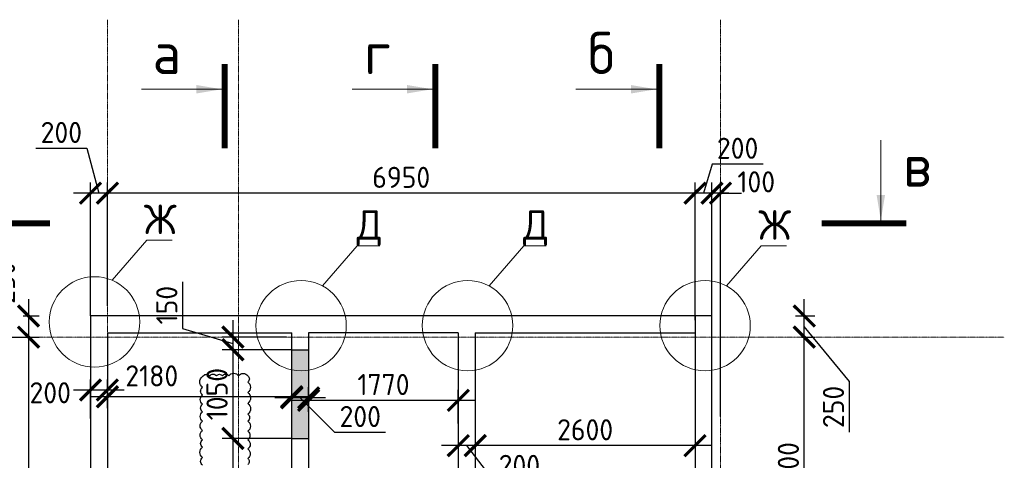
# Model space of a CAD drawing. Header units: millimetres. Extents: x 247266 to 730847, y -636031 to 10052.
# Tile 65 of 256: x 457214 to 468858, y -373867 to -368650. Entities that reach past the tile are written whole.
import ezdxf

# ---------------------------------------------------------------- set-up
doc = ezdxf.new("R2010")
doc.units = ezdxf.units.MM
doc.linetypes.add('______5', pattern=[1100, 800, -100, 100, -100])
doc.linetypes.add('осевая', pattern=[50.800000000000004, 31.75, -6.35, 6.35, -6.35])
doc.layers.add('Исправления', color=1, linetype='Continuous')
doc.layers.add('РАЗМЕРЫ', color=7, linetype='Continuous')
for name, color, linetype, lineweight in [('Надписи', 7, 'Continuous', 18), ('Оси', 7, '______5', 18), ('СТЕНЫ', 7, 'Continuous', 30), ('Узлы', 7, 'Continuous', 0)]:
    doc.layers.add(name, color=color, linetype=linetype, lineweight=lineweight)
doc.styles.add('GOST-2.304_Type-B', font='GOST_Common.ttf')
doc.dimstyles.new('СПДС', dxfattribs={"dimscale": 100, "dimtxt": 2.5, "dimasz": 2.5, "dimexe": 1.25, "dimexo": 0, "dimtad": 1, "dimdec": 0, "dimtxsty": 'GOST-2.304_Type-B', "dimblk": 'ARCHTICK', "dimcen": 2.5, "dimdle": 2, "dimadec": 0, "dimazin": 2, "dimtfac": 0.75, "dimtdec": 0, "dimtmove": 1, "dimatfit": 3, "dimfxl": 1, "dimtolj": 1, "dimarcsym": 1})

# ---------------------------------------------------------------- blocks, each defined once
blk = doc.blocks.new('_ArchTick')
at = {"color": 0, "linetype": 'ByBlock', "const_width": 0.15}
blk.add_lwpolyline([(-0.5, -0.5), (0.5, 0.5)], dxfattribs=at)
blk = doc.blocks.new('*D1547')
at = {"layer": 'DEFPOINTS', "color": 0, "ltscale": 100}
for p in [(465200.9350553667, -370703.89522826), (465400.9256313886, -372157.9314919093), (465200.9350553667, -372207.9311521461)]:
    blk.add_point(p, dxfattribs=at)
at = {"layer": 'РАЗМЕРЫ', "color": 0, "lineweight": -2}
for p, q in [((465404.0929579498, -370360.0201031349), (465300.9303433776, -370703.89522826)), ((466004.5684334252, -370360.0201031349), (465404.0929579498, -370360.0201031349)), ((465200.9350553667, -372207.9311521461), (465200.9350553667, -370578.89522826)), ((465400.9256313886, -372157.9314919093), (465400.9256313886, -370578.89522826)), ((465600.9256313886, -370703.89522826), (465000.9350553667, -370703.89522826))]:
    blk.add_line(p, q, dxfattribs=at)
at = {"layer": 'РАЗМЕРЫ', "color": 0, "lineweight": -2, "ltscale": 100, "xscale": 250, "yscale": 250, "zscale": 250, "rotation": 180}
blk.add_blockref('_ArchTick', (465200.9350553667, -370703.89522826), dxfattribs=at)
at = {"layer": 'РАЗМЕРЫ', "color": 0, "lineweight": -2, "ltscale": 100, "xscale": 250, "yscale": 250, "zscale": 250}
blk.add_blockref('_ArchTick', (465400.9256313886, -370703.89522826), dxfattribs=at)
at = {"layer": 'РАЗМЕРЫ', "color": 0, "lineweight": 0, "ltscale": 100, "insert": (465704.3306956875, -370172.3949780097), "char_height": 250, "attachment_point": 5, "style": 'GOST-2.304_Type-B'}
blk.add_mtext('\\A1;200', dxfattribs=at)
blk = doc.blocks.new('*D1548')
at = {"layer": 'DEFPOINTS', "color": 0, "ltscale": 100}
for p in [(465500.7875057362, -370703.89522826), (465400.9352731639, -373343.6098627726), (465500.7875057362, -373346.6098627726)]:
    blk.add_point(p, dxfattribs=at)
at = {"layer": 'РАЗМЕРЫ', "color": 0, "lineweight": -2}
for p, q in [((465400.9352731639, -373343.6098627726), (465400.9352731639, -370578.89522826)), ((465500.7875057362, -373346.6098627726), (465500.7875057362, -370578.89522826)), ((465400.9352731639, -370703.89522826), (465150.9352731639, -370703.89522826)), ((465500.7875057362, -370703.89522826), (465750.7875057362, -370703.89522826))]:
    blk.add_line(p, q, dxfattribs=at)
at = {"layer": 'РАЗМЕРЫ', "color": 0, "lineweight": -2, "ltscale": 100, "xscale": 250, "yscale": 250, "zscale": 250}
blk.add_blockref('_ArchTick', (465400.9352731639, -370703.89522826), dxfattribs=at)
at = {"layer": 'РАЗМЕРЫ', "color": 0, "lineweight": -2, "ltscale": 100, "xscale": 250, "yscale": 250, "zscale": 250, "rotation": 180}
blk.add_blockref('_ArchTick', (465500.7875057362, -370703.89522826), dxfattribs=at)
at = {"layer": 'РАЗМЕРЫ', "color": 0, "lineweight": 0, "ltscale": 100, "insert": (465924.4793255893, -370569.8523852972), "char_height": 250, "attachment_point": 5, "style": 'GOST-2.304_Type-B'}
blk.add_mtext('\\A1;100', dxfattribs=at)
blk = doc.blocks.new('*D1549')
at = {"layer": 'DEFPOINTS', "color": 0, "ltscale": 100}
for p in [(457254.5055856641, -372157.931152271), (457115.8561007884, -372407.931151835), (457318.0055856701, -372407.931151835)]:
    blk.add_point(p, dxfattribs=at)
at = {"layer": 'РАЗМЕРЫ', "color": 0, "lineweight": -2}
for p, q in [((457318.0055856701, -371957.931152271), (457318.0055856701, -372607.931151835)), ((457254.5055856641, -372157.931152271), (457443.0055856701, -372157.931152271)), ((457115.8561007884, -372407.931151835), (457443.0055856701, -372407.931151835))]:
    blk.add_line(p, q, dxfattribs=at)
at = {"layer": 'РАЗМЕРЫ', "color": 0, "lineweight": -2, "ltscale": 100, "xscale": 250, "yscale": 250, "zscale": 250}
for p, rotation in [((457318.0055856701, -372157.931152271), 90), ((457318.0055856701, -372407.931151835), 270)]:
    blk.add_blockref('_ArchTick', p, dxfattribs=dict(at, rotation=rotation))
at = {"layer": 'РАЗМЕРЫ', "color": 0, "lineweight": 0, "ltscale": 100, "insert": (457033.0887584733, -371764.0053506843), "char_height": 250, "attachment_point": 5, "rotation": 90, "style": 'GOST-2.304_Type-B'}
blk.add_mtext('\\A1;250', dxfattribs=at)
blk = doc.blocks.new('*D1550')
at = {"layer": 'DEFPOINTS', "color": 0, "ltscale": 100}
for p in [(457197.375443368, -372407.931151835), (457318.0055856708, -379108.4598971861), (458050.7851330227, -379108.4598971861)]:
    blk.add_point(p, dxfattribs=at)
at = {"layer": 'РАЗМЕРЫ', "color": 0, "lineweight": -2}
for p, q in [((457318.0055856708, -372207.931151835), (457318.0055856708, -379308.4598971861)), ((457197.375443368, -372407.931151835), (457443.0055856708, -372407.931151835)), ((458050.7851330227, -379108.4598971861), (457193.0055856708, -379108.4598971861))]:
    blk.add_line(p, q, dxfattribs=at)
at = {"layer": 'РАЗМЕРЫ', "color": 0, "lineweight": -2, "ltscale": 100, "xscale": 250, "yscale": 250, "zscale": 250}
for p, rotation in [((457318.0055856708, -372407.931151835), 90), ((457318.0055856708, -379108.4598971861), 270)]:
    blk.add_blockref('_ArchTick', p, dxfattribs=dict(at, rotation=rotation))
at = {"layer": 'РАЗМЕРЫ', "color": 0, "lineweight": 0, "ltscale": 100, "insert": (457130.1302102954, -375758.1955245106), "char_height": 250, "attachment_point": 5, "rotation": 90, "style": 'GOST-2.304_Type-B'}
blk.add_mtext('\\A1;6701', dxfattribs=at)
blk = doc.blocks.new('*D1555')
at = {"layer": 'DEFPOINTS', "color": 0, "ltscale": 100}
for p in [(466465.5055856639, -372407.931151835), (466492.0055856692, -372407.931151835), (466115.5055856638, -375507.931151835)]:
    blk.add_point(p, dxfattribs=at)
at = {"layer": 'РАЗМЕРЫ', "color": 0, "lineweight": -2}
for p, q in [((466492.0055856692, -375707.931151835), (466492.0055856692, -372207.931151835)), ((466465.5055856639, -372407.931151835), (466617.0055856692, -372407.931151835)), ((466115.5055856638, -375507.931151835), (466617.0055856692, -375507.931151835))]:
    blk.add_line(p, q, dxfattribs=at)
at = {"layer": 'РАЗМЕРЫ', "color": 0, "lineweight": -2, "ltscale": 100, "xscale": 250, "yscale": 250, "zscale": 250}
for p, rotation in [((466492.0055856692, -372407.931151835), 90), ((466492.0055856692, -375507.931151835), 270)]:
    blk.add_blockref('_ArchTick', p, dxfattribs=dict(at, rotation=rotation))
at = {"layer": 'РАЗМЕРЫ', "color": 0, "lineweight": 0, "ltscale": 100, "insert": (466304.3804605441, -373957.931151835), "char_height": 250, "attachment_point": 5, "rotation": 90, "style": 'GOST-2.304_Type-B'}
blk.add_mtext('\\A1;3100', dxfattribs=at)
blk = doc.blocks.new('*D1556')
at = {"layer": 'DEFPOINTS', "color": 0, "ltscale": 100}
for p in [(466390.0055856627, -372157.9311521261), (466492.005585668, -372157.9311521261), (466465.5055856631, -372407.9318040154)]:
    blk.add_point(p, dxfattribs=at)
at = {"layer": 'РАЗМЕРЫ', "color": 0, "lineweight": -2}
for p, q in [((466492.005585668, -372607.9318040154), (466492.005585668, -371957.9311521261)), ((466390.0055856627, -372157.9311521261), (466617.005585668, -372157.9311521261)), ((467025.5055856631, -372934.1098627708), (466492.005585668, -372282.9314780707)), ((466465.5055856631, -372407.9318040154), (466617.005585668, -372407.9318040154)), ((467025.5055856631, -373534.5853382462), (467025.5055856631, -372934.1098627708))]:
    blk.add_line(p, q, dxfattribs=at)
at = {"layer": 'РАЗМЕРЫ', "color": 0, "lineweight": -2, "ltscale": 100, "xscale": 250, "yscale": 250, "zscale": 250}
for p, rotation in [((466492.005585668, -372157.9311521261), 90), ((466492.005585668, -372407.9318040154), 270)]:
    blk.add_blockref('_ArchTick', p, dxfattribs=dict(at, rotation=rotation))
at = {"layer": 'РАЗМЕРЫ', "color": 0, "lineweight": 0, "ltscale": 100, "insert": (466837.880460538, -373234.3476005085), "char_height": 250, "attachment_point": 5, "rotation": 90, "style": 'GOST-2.304_Type-B'}
blk.add_mtext('\\A1;250', dxfattribs=at)
blk = doc.blocks.new('*D1542')
at = {"layer": 'DEFPOINTS', "color": 0, "ltscale": 100}
for p in [(465200.9350553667, -370703.89522826), (465400.9256313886, -372157.9314919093), (465200.9350553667, -372207.9311521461)]:
    blk.add_point(p, dxfattribs=at)
at = {"layer": 'РАЗМЕРЫ', "color": 0, "lineweight": -2}
for p, q in [((465404.0929579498, -370360.0201031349), (465300.9303433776, -370703.89522826)), ((466004.5684334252, -370360.0201031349), (465404.0929579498, -370360.0201031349)), ((465200.9350553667, -372207.9311521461), (465200.9350553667, -370578.89522826)), ((465400.9256313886, -372157.9314919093), (465400.9256313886, -370578.89522826)), ((465600.9256313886, -370703.89522826), (465000.9350553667, -370703.89522826))]:
    blk.add_line(p, q, dxfattribs=at)
at = {"layer": 'РАЗМЕРЫ', "color": 0, "lineweight": -2, "ltscale": 100, "xscale": 250, "yscale": 250, "zscale": 250, "rotation": 180}
blk.add_blockref('_ArchTick', (465200.9350553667, -370703.89522826), dxfattribs=at)
at = {"layer": 'РАЗМЕРЫ', "color": 0, "lineweight": -2, "ltscale": 100, "xscale": 250, "yscale": 250, "zscale": 250}
blk.add_blockref('_ArchTick', (465400.9256313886, -370703.89522826), dxfattribs=at)
at = {"layer": 'РАЗМЕРЫ', "color": 0, "lineweight": 0, "ltscale": 100, "insert": (465704.3306956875, -370172.3949780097), "char_height": 250, "attachment_point": 5, "style": 'GOST-2.304_Type-B'}
blk.add_mtext('\\A1;200', dxfattribs=at)
blk = doc.blocks.new('*D1543')
at = {"layer": 'DEFPOINTS', "color": 0, "ltscale": 100}
for p in [(465500.7875057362, -370703.89522826), (465400.9352731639, -373343.6098627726), (465500.7875057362, -373346.6098627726)]:
    blk.add_point(p, dxfattribs=at)
at = {"layer": 'РАЗМЕРЫ', "color": 0, "lineweight": -2}
for p, q in [((465400.9352731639, -373343.6098627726), (465400.9352731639, -370578.89522826)), ((465500.7875057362, -373346.6098627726), (465500.7875057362, -370578.89522826)), ((465400.9352731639, -370703.89522826), (465150.9352731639, -370703.89522826)), ((465500.7875057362, -370703.89522826), (465750.7875057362, -370703.89522826))]:
    blk.add_line(p, q, dxfattribs=at)
at = {"layer": 'РАЗМЕРЫ', "color": 0, "lineweight": -2, "ltscale": 100, "xscale": 250, "yscale": 250, "zscale": 250}
blk.add_blockref('_ArchTick', (465400.9352731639, -370703.89522826), dxfattribs=at)
at = {"layer": 'РАЗМЕРЫ', "color": 0, "lineweight": -2, "ltscale": 100, "xscale": 250, "yscale": 250, "zscale": 250, "rotation": 180}
blk.add_blockref('_ArchTick', (465500.7875057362, -370703.89522826), dxfattribs=at)
at = {"layer": 'РАЗМЕРЫ', "color": 0, "lineweight": 0, "ltscale": 100, "insert": (465924.4793255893, -370569.8523852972), "char_height": 250, "attachment_point": 5, "style": 'GOST-2.304_Type-B'}
blk.add_mtext('\\A1;100', dxfattribs=at)
blk = doc.blocks.new('*D1544')
at = {"layer": 'DEFPOINTS', "color": 0, "ltscale": 100}
for p in [(458050.9256313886, -370703.89522826), (458250.7875057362, -372036.1098627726), (458050.9256313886, -372157.9314919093)]:
    blk.add_point(p, dxfattribs=at)
at = {"layer": 'РАЗМЕРЫ', "color": 0, "lineweight": -2}
for p, q in [((457406.2209532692, -370172.64522826), (458006.6964287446, -370172.64522826)), ((458006.6964287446, -370172.64522826), (458150.8565685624, -370703.89522826)), ((458050.9256313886, -372157.9314919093), (458050.9256313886, -370578.89522826)), ((458250.7875057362, -372036.1098627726), (458250.7875057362, -370578.89522826)), ((458450.7875057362, -370703.89522826), (457850.9256313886, -370703.89522826))]:
    blk.add_line(p, q, dxfattribs=at)
at = {"layer": 'РАЗМЕРЫ', "color": 0, "lineweight": -2, "ltscale": 100, "xscale": 250, "yscale": 250, "zscale": 250, "rotation": 180}
blk.add_blockref('_ArchTick', (458050.9256313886, -370703.89522826), dxfattribs=at)
at = {"layer": 'РАЗМЕРЫ', "color": 0, "lineweight": -2, "ltscale": 100, "xscale": 250, "yscale": 250, "zscale": 250}
blk.add_blockref('_ArchTick', (458250.7875057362, -370703.89522826), dxfattribs=at)
at = {"layer": 'РАЗМЕРЫ', "color": 0, "lineweight": 0, "ltscale": 100, "insert": (457706.4586910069, -369985.0201031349), "char_height": 250, "attachment_point": 5, "style": 'GOST-2.304_Type-B'}
blk.add_mtext('\\A1;200', dxfattribs=at)
blk = doc.blocks.new('*D1545')
at = {"layer": 'DEFPOINTS', "color": 0, "ltscale": 100}
for p in [(462600.9352731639, -373197.5140773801), (465200.9352731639, -373284.1098627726), (462600.9352731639, -373692.8417547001)]:
    blk.add_point(p, dxfattribs=at)
at = {"layer": 'РАЗМЕРЫ', "color": 0, "lineweight": -2}
for p, q in [((462600.9352731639, -373197.5140773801), (462600.9352731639, -373817.8417547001)), ((465200.9352731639, -373284.1098627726), (465200.9352731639, -373817.8417547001)), ((465400.9352731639, -373692.8417547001), (462400.9352731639, -373692.8417547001))]:
    blk.add_line(p, q, dxfattribs=at)
at = {"layer": 'РАЗМЕРЫ', "color": 0, "lineweight": -2, "ltscale": 100, "xscale": 250, "yscale": 250, "zscale": 250, "rotation": 180}
blk.add_blockref('_ArchTick', (462600.9352731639, -373692.8417547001), dxfattribs=at)
at = {"layer": 'РАЗМЕРЫ', "color": 0, "lineweight": -2, "ltscale": 100, "xscale": 250, "yscale": 250, "zscale": 250}
blk.add_blockref('_ArchTick', (465200.9352731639, -373692.8417547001), dxfattribs=at)
at = {"layer": 'РАЗМЕРЫ', "color": 0, "lineweight": 0, "ltscale": 100, "insert": (463900.9352731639, -373505.2166295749), "char_height": 250, "attachment_point": 5, "style": 'GOST-2.304_Type-B'}
blk.add_mtext('\\A1;2600', dxfattribs=at)
blk = doc.blocks.new('*D1560')
at = {"layer": 'DEFPOINTS', "color": 0, "ltscale": 100}
for p in [(462600.9352731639, -373197.5140773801), (462400.7851330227, -373429.7468872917), (462400.7851330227, -373692.8417547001)]:
    blk.add_point(p, dxfattribs=at)
at = {"layer": 'РАЗМЕРЫ', "color": 0, "lineweight": -2}
for p, q in [((462600.9352731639, -373197.5140773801), (462600.9352731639, -373817.8417547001)), ((462400.7851330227, -373429.7468872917), (462400.7851330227, -373817.8417547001)), ((462800.9352731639, -373692.8417547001), (462200.7851330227, -373692.8417547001)), ((462823.3406469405, -374114.2874248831), (462500.8602030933, -373692.8417547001)), ((463423.8161224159, -374114.2874248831), (462823.3406469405, -374114.2874248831))]:
    blk.add_line(p, q, dxfattribs=at)
at = {"layer": 'РАЗМЕРЫ', "color": 0, "lineweight": -2, "ltscale": 100, "xscale": 250, "yscale": 250, "zscale": 250, "rotation": 180}
blk.add_blockref('_ArchTick', (462400.7851330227, -373692.8417547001), dxfattribs=at)
at = {"layer": 'РАЗМЕРЫ', "color": 0, "lineweight": -2, "ltscale": 100, "xscale": 250, "yscale": 250, "zscale": 250}
blk.add_blockref('_ArchTick', (462600.9352731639, -373692.8417547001), dxfattribs=at)
at = {"layer": 'РАЗМЕРЫ', "color": 0, "lineweight": 0, "ltscale": 100, "insert": (463123.5783846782, -373926.662299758), "char_height": 250, "attachment_point": 5, "style": 'GOST-2.304_Type-B'}
blk.add_mtext('\\A1;200', dxfattribs=at)
blk = doc.blocks.new('*D1561')
at = {"layer": 'DEFPOINTS', "color": 0, "ltscale": 100}
for p in [(460630.7851330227, -373157.3503306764), (460630.7851330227, -373292.1378961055), (462400.7851330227, -373429.7468872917)]:
    blk.add_point(p, dxfattribs=at)
at = {"layer": 'РАЗМЕРЫ', "color": 0, "lineweight": -2}
for p, q in [((460630.7851330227, -373292.1378961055), (460630.7851330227, -373032.3503306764)), ((462400.7851330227, -373429.7468872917), (462400.7851330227, -373032.3503306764)), ((462600.7851330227, -373157.3503306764), (460430.7851330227, -373157.3503306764))]:
    blk.add_line(p, q, dxfattribs=at)
at = {"layer": 'РАЗМЕРЫ', "color": 0, "lineweight": -2, "ltscale": 100, "xscale": 250, "yscale": 250, "zscale": 250, "rotation": 180}
blk.add_blockref('_ArchTick', (460630.7851330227, -373157.3503306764), dxfattribs=at)
at = {"layer": 'РАЗМЕРЫ', "color": 0, "lineweight": -2, "ltscale": 100, "xscale": 250, "yscale": 250, "zscale": 250}
blk.add_blockref('_ArchTick', (462400.7851330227, -373157.3503306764), dxfattribs=at)
at = {"layer": 'РАЗМЕРЫ', "color": 0, "lineweight": 0, "ltscale": 100, "insert": (461515.7851330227, -372969.474955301), "char_height": 250, "attachment_point": 5, "style": 'GOST-2.304_Type-B'}
blk.add_mtext('\\A1;1770', dxfattribs=at)
blk = doc.blocks.new('*D1546')
at = {"layer": 'DEFPOINTS', "color": 0, "ltscale": 100}
for p in [(460430.7851330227, -373126.7168254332), (460430.7851330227, -373260.5306164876), (460630.7851330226, -373292.1378961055)]:
    blk.add_point(p, dxfattribs=at)
at = {"layer": 'РАЗМЕРЫ', "color": 0, "lineweight": -2}
for p, q in [((460430.7851330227, -373260.5306164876), (460430.7851330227, -373001.7168254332)), ((460630.7851330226, -373292.1378961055), (460630.7851330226, -373001.7168254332)), ((460830.7851330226, -373126.7168254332), (460230.7851330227, -373126.7168254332)), ((460941.1716854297, -373536.276334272), (460530.7851330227, -373126.7168254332)), ((461541.6471609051, -373536.276334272), (460941.1716854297, -373536.276334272))]:
    blk.add_line(p, q, dxfattribs=at)
at = {"layer": 'РАЗМЕРЫ', "color": 0, "lineweight": -2, "ltscale": 100, "xscale": 250, "yscale": 250, "zscale": 250, "rotation": 180}
blk.add_blockref('_ArchTick', (460430.7851330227, -373126.7168254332), dxfattribs=at)
at = {"layer": 'РАЗМЕРЫ', "color": 0, "lineweight": -2, "ltscale": 100, "xscale": 250, "yscale": 250, "zscale": 250}
blk.add_blockref('_ArchTick', (460630.7851330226, -373126.7168254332), dxfattribs=at)
at = {"layer": 'РАЗМЕРЫ', "color": 0, "lineweight": 0, "ltscale": 100, "insert": (461241.4094231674, -373348.6512091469), "char_height": 250, "attachment_point": 5, "style": 'GOST-2.304_Type-B'}
blk.add_mtext('\\A1;200', dxfattribs=at)
blk = doc.blocks.new('*D1562')
at = {"layer": 'DEFPOINTS', "color": 0, "ltscale": 100}
for p in [(458250.7990634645, -373114.9544640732), (458250.7990634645, -373248.7682551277), (460430.7851330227, -373260.5306164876)]:
    blk.add_point(p, dxfattribs=at)
at = {"layer": 'РАЗМЕРЫ', "color": 0, "lineweight": -2}
for p, q in [((458250.7990634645, -373248.7682551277), (458250.7990634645, -372989.9544640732)), ((460430.7851330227, -373260.5306164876), (460430.7851330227, -372989.9544640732)), ((460630.7851330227, -373114.9544640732), (458050.7990634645, -373114.9544640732))]:
    blk.add_line(p, q, dxfattribs=at)
at = {"layer": 'РАЗМЕРЫ', "color": 0, "lineweight": -2, "ltscale": 100, "xscale": 250, "yscale": 250, "zscale": 250, "rotation": 180}
blk.add_blockref('_ArchTick', (458250.7990634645, -373114.9544640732), dxfattribs=at)
at = {"layer": 'РАЗМЕРЫ', "color": 0, "lineweight": -2, "ltscale": 100, "xscale": 250, "yscale": 250, "zscale": 250}
blk.add_blockref('_ArchTick', (460430.7851330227, -373114.9544640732), dxfattribs=at)
at = {"layer": 'РАЗМЕРЫ', "color": 0, "lineweight": 0, "ltscale": 100, "insert": (458775.6551285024, -372867.261057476), "char_height": 250, "attachment_point": 5, "style": 'GOST-2.304_Type-B'}
blk.add_mtext('\\A1;2180', dxfattribs=at)
blk = doc.blocks.new('*D1563')
at = {"layer": 'DEFPOINTS', "color": 0, "ltscale": 100}
for p in [(458050.9352731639, -373034.3337184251), (458250.7990634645, -373248.7682551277), (458050.9352731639, -373371.7841555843)]:
    blk.add_point(p, dxfattribs=at)
at = {"layer": 'РАЗМЕРЫ', "color": 0, "lineweight": -2}
for p, q in [((458050.9352731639, -373371.7841555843), (458050.9352731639, -372909.3337184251)), ((458250.7990634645, -373248.7682551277), (458250.7990634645, -372909.3337184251)), ((458450.7990634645, -373034.3337184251), (457850.9352731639, -373034.3337184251))]:
    blk.add_line(p, q, dxfattribs=at)
at = {"layer": 'РАЗМЕРЫ', "color": 0, "lineweight": -2, "ltscale": 100, "xscale": 250, "yscale": 250, "zscale": 250, "rotation": 180}
blk.add_blockref('_ArchTick', (458050.9352731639, -373034.3337184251), dxfattribs=at)
at = {"layer": 'РАЗМЕРЫ', "color": 0, "lineweight": -2, "ltscale": 100, "xscale": 250, "yscale": 250, "zscale": 250}
blk.add_blockref('_ArchTick', (458250.7990634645, -373034.3337184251), dxfattribs=at)
at = {"layer": 'РАЗМЕРЫ', "color": 0, "lineweight": 0, "ltscale": 100, "insert": (457574.7482583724, -373067.1079689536), "char_height": 250, "attachment_point": 5, "style": 'GOST-2.304_Type-B'}
blk.add_mtext('\\A1;200', dxfattribs=at)
blk = doc.blocks.new('*D1559')
at = {"layer": 'DEFPOINTS', "color": 0, "ltscale": 100}
for p in [(458250.7875057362, -370703.89522826), (458250.7875057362, -371063.6538262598), (465200.9350553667, -371393.413190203)]:
    blk.add_point(p, dxfattribs=at)
at = {"layer": 'РАЗМЕРЫ', "color": 0, "lineweight": -2}
for p, q in [((458250.7875057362, -371063.6538262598), (458250.7875057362, -370578.89522826)), ((465200.9350553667, -371393.413190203), (465200.9350553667, -370578.89522826)), ((465400.9350553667, -370703.89522826), (458050.7875057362, -370703.89522826))]:
    blk.add_line(p, q, dxfattribs=at)
at = {"layer": 'РАЗМЕРЫ', "color": 0, "lineweight": -2, "ltscale": 100, "xscale": 250, "yscale": 250, "zscale": 250, "rotation": 180}
blk.add_blockref('_ArchTick', (458250.7875057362, -370703.89522826), dxfattribs=at)
at = {"layer": 'РАЗМЕРЫ', "color": 0, "lineweight": -2, "ltscale": 100, "xscale": 250, "yscale": 250, "zscale": 250}
blk.add_blockref('_ArchTick', (465200.9350553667, -370703.89522826), dxfattribs=at)
at = {"layer": 'РАЗМЕРЫ', "color": 0, "lineweight": 0, "ltscale": 100, "insert": (461725.8612805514, -370516.2701031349), "char_height": 250, "attachment_point": 5, "style": 'GOST-2.304_Type-B'}
blk.add_mtext('\\A1;6950', dxfattribs=at)
blk = doc.blocks.new('*D1818')
at = {"layer": 'DEFPOINTS', "color": 0, "ltscale": 100}
for p in [(460368.1295550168, -372407.931151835), (459735.1038147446, -372557.931151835), (460430.351016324, -372557.931151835)]:
    blk.add_point(p, dxfattribs=at)
at = {"layer": 'РАЗМЕРЫ', "color": 0, "lineweight": -2}
for p, q in [((459140.9784393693, -371754.2679807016), (459140.9784393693, -372304.693406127)), ((459735.1038147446, -372207.931151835), (459735.1038147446, -372757.931151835)), ((459140.9784393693, -372304.693406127), (459735.1038147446, -372482.931151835)), ((460368.1295550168, -372407.931151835), (459610.1038147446, -372407.931151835)), ((460430.351016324, -372557.931151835), (459610.1038147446, -372557.931151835))]:
    blk.add_line(p, q, dxfattribs=at)
at = {"layer": 'РАЗМЕРЫ', "color": 0, "lineweight": -2, "ltscale": 100, "xscale": 250, "yscale": 250, "zscale": 250}
for p, rotation in [((459735.1038147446, -372407.931151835), 90), ((459735.1038147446, -372557.931151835), 270)]:
    blk.add_blockref('_ArchTick', p, dxfattribs=dict(at, rotation=rotation))
at = {"layer": 'РАЗМЕРЫ', "color": 0, "lineweight": 0, "ltscale": 100, "insert": (458953.3533142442, -372029.4806934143), "char_height": 250, "attachment_point": 5, "rotation": 90, "style": 'GOST-2.304_Type-B'}
blk.add_mtext('\\A1;150', dxfattribs=at)
blk = doc.blocks.new('*D1819')
at = {"layer": 'DEFPOINTS', "color": 0, "ltscale": 100}
for p in [(460020.227415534, -372557.931151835), (459735.1038147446, -373607.875568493), (460430.351016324, -373607.875568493)]:
    blk.add_point(p, dxfattribs=at)
at = {"layer": 'РАЗМЕРЫ', "color": 0, "lineweight": -2}
for p, q in [((459735.1038147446, -372357.931151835), (459735.1038147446, -373807.875568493)), ((460020.227415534, -372557.931151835), (459610.1038147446, -372557.931151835)), ((460430.351016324, -373607.875568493), (459610.1038147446, -373607.875568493))]:
    blk.add_line(p, q, dxfattribs=at)
at = {"layer": 'РАЗМЕРЫ', "color": 0, "lineweight": -2, "ltscale": 100, "xscale": 250, "yscale": 250, "zscale": 250}
for p, rotation in [((459735.1038147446, -372557.931151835), 90), ((459735.1038147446, -373607.875568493), 270)]:
    blk.add_blockref('_ArchTick', p, dxfattribs=dict(at, rotation=rotation))
at = {"layer": 'РАЗМЕРЫ', "color": 0, "lineweight": 0, "ltscale": 100, "insert": (459547.4786896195, -373082.903360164), "char_height": 250, "attachment_point": 5, "rotation": 90, "style": 'GOST-2.304_Type-B'}
blk.add_mtext('\\A1;1050', dxfattribs=at)
blk = doc.blocks.new('*D1820')
at = {"layer": 'DEFPOINTS', "color": 0, "ltscale": 100}
for p in [(460430.351016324, -373607.875568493), (459735.1038147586, -375438.5348280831), (460032.4336789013, -375438.5348280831)]:
    blk.add_point(p, dxfattribs=at)
at = {"layer": 'РАЗМЕРЫ', "color": 0, "lineweight": -2}
for p, q in [((459735.1038147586, -373407.875568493), (459735.1038147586, -375638.5348280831)), ((460430.351016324, -373607.875568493), (459610.1038147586, -373607.875568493)), ((460032.4336789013, -375438.5348280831), (459610.1038147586, -375438.5348280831))]:
    blk.add_line(p, q, dxfattribs=at)
at = {"layer": 'РАЗМЕРЫ', "color": 0, "lineweight": -2, "ltscale": 100, "xscale": 250, "yscale": 250, "zscale": 250}
for p, rotation in [((459735.1038147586, -373607.875568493), 90), ((459735.1038147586, -375438.5348280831), 270)]:
    blk.add_blockref('_ArchTick', p, dxfattribs=dict(at, rotation=rotation))
at = {"layer": 'РАЗМЕРЫ', "color": 0, "lineweight": 0, "ltscale": 100, "insert": (459547.4786896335, -374523.2051982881), "char_height": 250, "attachment_point": 5, "rotation": 90, "style": 'GOST-2.304_Type-B'}
blk.add_mtext('\\A1;1830', dxfattribs=at)

msp = doc.modelspace()

# ---------------------------------------------------------------- hatches: boundary and pattern name
at = {"layer": 'РАЗМЕРЫ', "transparency": 33554648}
h = msp.add_hatch(dxfattribs=at)
h.set_pattern_fill('ANGLE', color=256)
h.set_pattern_definition([(0, (0, 0), (0, 6.985), [5.08, -1.905]), (90, (0, 0), (-6.985, 4.277078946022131e-16), [5.08, -1.905])])
edge = h.paths.add_edge_path()
edge.add_line((460630.7851940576, -378092.6189062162), (460430.7851940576, -378092.6189062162))
edge.add_line((460430.7851940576, -378092.6189062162), (460430.7851940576, -377599.2288387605))
edge.add_arc((460597.0631663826, -377192.4197425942), 439.4792427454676, 247.7683437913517, 274.4007331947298)
edge.add_line((460630.7851940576, -377630.6032996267), (460630.7851940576, -378092.6189062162))
edge = h.paths.add_edge_path()
edge.add_line((460430.7851940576, -377599.2288387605), (460430.7851940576, -377342.67784387))
edge.add_line((460430.7851940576, -377342.67784387), (460630.7851940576, -377342.67784387))
edge.add_line((460630.7851940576, -377342.67784387), (460630.7851940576, -377630.6032996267))
edge.add_arc((460597.0631663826, -377192.4197425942), 439.4792427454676, 247.7683437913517, 274.4007331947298)
edge = h.paths.add_edge_path()
edge.add_line((460630.7851940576, -372799.785871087), (460630.7851940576, -373611.9227952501))
edge.add_line((460630.7851940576, -373611.9227952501), (460430.7851940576, -373611.9227952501))
edge.add_line((460430.7851940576, -373611.9227952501), (460430.7851940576, -372795.6998458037))
edge.add_arc((460541.5195206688, -372272.3263048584), 534.9597690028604, 258.0536545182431, 279.6055510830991)
edge = h.paths.add_edge_path()
edge.add_line((460630.7851940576, -372557.931151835), (460630.7851940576, -372799.785871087))
edge.add_arc((460541.5195206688, -372272.3263048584), 534.9597690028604, 258.0536545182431, 279.6055510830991)
edge.add_line((460430.7851940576, -372795.6998458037), (460430.7851940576, -372557.931151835))
edge.add_line((460430.7851940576, -372557.931151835), (460630.7851940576, -372557.931151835))

# ---------------------------------------------------------------- linework, layer by layer
at = {"layer": 'Исправления'}
msp.add_lwpolyline([(459376.5524529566, -373925.9598657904, -0.52056705), (459376.5524529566, -373833.9485942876, -0.52056705), (459376.5524529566, -373711.7016181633, -0.52056705), (459376.5524529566, -373623.9344540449, -0.52056705), (459376.5524529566, -373512.1207390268, -0.52056705), (459376.5524529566, -373402.1523765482, -0.52056705), (459376.5524529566, -373293.9011888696, -0.52056705), (459376.5524529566, -373202.9031318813, -0.52056705), (459376.5524529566, -373093.7587691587, -0.52056705), (459376.5524529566, -373002.4555270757, -0.52056705), (459376.5524529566, -372874.7416686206, -0.52056705), (459460.41850531, -372866.8100790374, -0.52056705), (459540.7798444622, -372866.8100790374, -0.52056705), (459610.7486138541, -372866.8100790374, -0.52056705), (459686.0560878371, -372866.8100790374, -0.52056705), (459802.6490014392, -372866.8100790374, -0.52056705), (459910.7994485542, -372866.8100790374, -0.52056705), (459910.7994485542, -372939.6923488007, -0.52056705), (459910.7994485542, -373064.700232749, -0.52056705), (459910.7994485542, -373192.4222294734, -0.52056705), (459910.7994485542, -373319.8695596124, -0.52056705), (459910.7994485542, -373402.5096141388, -0.52056705), (459910.7994485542, -373522.573499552, -0.52056705), (459910.7994485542, -373623.0038105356, -0.52056705), (459910.7994485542, -373732.78702739, -0.52056705), (459910.7994485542, -373844.7553695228, -0.52056705), (459910.7994485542, -373914.6142722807, -0.52056705)], format="xyb", dxfattribs=at)
at = {"layer": 'Надписи', "lineweight": 15, "ltscale": 0.3}
for p, q in [((458306.1841676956, -371735.5816775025, -719.9999940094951), (458716.1598134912, -371259.448477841, -719.9999940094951)), ((458306.1841676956, -371735.5816775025, -719.9999940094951), (458716.1598134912, -371259.448477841, -719.9999940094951)), ((458306.1841676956, -371735.5816775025, -719.9999940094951), (458716.1598134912, -371259.448477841, -719.9999940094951)), ((458716.1598134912, -371259.448477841, -719.9999940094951), (458716.2598134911, -371259.448477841, -719.9999940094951)), ((458716.3999536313, -371259.0981274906, -719.9999940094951), (459016.6802339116, -371259.0981274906, -719.9999940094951)), ((460796.264624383, -371801.9149034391, -359.9999970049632), (461206.2577876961, -371325.7817037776, -359.9999970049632)), ((460796.264624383, -371801.9149034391, -359.9999970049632), (461206.2577876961, -371325.7817037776, -359.9999970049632)), ((460796.264624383, -371801.9149034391, -359.9999970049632), (461206.2577876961, -371325.7817037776, -359.9999970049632)), ((461206.2577876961, -371325.7817037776, -359.9999970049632), (461206.3577876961, -371325.7817037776, -359.9999970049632)), ((461206.4804103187, -371325.4313534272, -359.9999970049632), (461471.7256555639, -371325.4313534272, -359.9999970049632)), ((462765.0977873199, -371801.9149034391, -359.9999970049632), (463175.0909506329, -371325.7817037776, -359.9999970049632)), ((462765.0977873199, -371801.9149034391, -359.9999970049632), (463175.0909506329, -371325.7817037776, -359.9999970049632)), ((462765.0977873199, -371801.9149034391, -359.9999970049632), (463175.0909506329, -371325.7817037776, -359.9999970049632)), ((463175.0909506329, -371325.7817037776, -359.9999970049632), (463175.1909506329, -371325.7817037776, -359.9999970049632)), ((463175.3135732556, -371325.4313534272, -359.9999970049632), (463440.5588185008, -371325.4313534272, -359.9999970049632)), ((465573.4200945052, -371801.9149034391, -359.9999970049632), (465983.3957403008, -371325.7817037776, -359.9999970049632)), ((465573.4200945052, -371801.9149034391, -359.9999970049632), (465983.3957403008, -371325.7817037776, -359.9999970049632)), ((465573.4200945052, -371801.9149034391, -359.9999970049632), (465983.3957403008, -371325.7817037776, -359.9999970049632)), ((465983.3957403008, -371325.7817037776, -359.9999970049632), (465983.4957403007, -371325.7817037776, -359.9999970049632)), ((465983.6358804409, -371325.4313534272, -359.9999970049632), (466283.9161607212, -371325.4313534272, -359.9999970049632))]:
    msp.add_line(p, q, dxfattribs=at)
at = {"layer": 'Надписи'}
for centre in [(458097.6106092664, -372228.2063065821, -359.9999970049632), (460541.5195206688, -372272.3263048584, -359.9999970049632), (462510.3526836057, -372272.3263048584, -359.9999970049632), (465318.674990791, -372272.3263048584, -359.9999970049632)]:
    msp.add_circle(centre, 534.9597690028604, dxfattribs=at)
at = {"layer": 'Оси', "linetype": 'осевая', "lineweight": 0, "ltscale": 0.3, "transparency": 33554687}
for p, q in [((458250.89068597, -368649.6125687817, -1119.999988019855), (458250.89068597, -382447.3819648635, -1119.999988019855)), ((459800.8906859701, -368649.6125687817, -1119.999988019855), (459800.89068597, -382447.3819648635, -1119.999988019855)), ((465500.8906859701, -368649.6125687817, -1119.999988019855), (465500.89068597, -382447.3819648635, -1119.999988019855)), ((454713.6183197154, -372407.931151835, -1119.999988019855), (468858.2555591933, -372407.931151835, -1119.999988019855))]:
    msp.add_line(p, q, dxfattribs=at)
at = {"layer": 'РАЗМЕРЫ', "elevation": -1119.999988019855}
for points in [[(460430.351016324, -372557.931151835), (460630.7851940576, -372557.931151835), (460630.7851940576, -373611.9227952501), (460430.351016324, -373611.9227952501)], [(460430.7851940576, -372557.931151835), (460630.7851940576, -372557.931151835), (460630.7851940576, -373611.9227952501), (460430.7851940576, -373611.9227952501)]]:
    msp.add_lwpolyline(points, close=True, dxfattribs=at)
at = {"layer": 'СТЕНЫ', "linetype": 'Continuous', "transparency": 33554687}
for p, q in [((465200.7851330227, -372157.9311521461, -559.9999940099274), (465200.7851330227, -378007.9311518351, -559.9999940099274)), ((458250.7851330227, -372357.931151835, -559.9999940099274), (458250.89068597, -379107.9311518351, -1119.999988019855)), ((458250.7851330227, -372357.931151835, -559.9999940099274), (460430.7851330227, -372357.931151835, -559.9999940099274)), ((460430.7851940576, -378907.9311518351, -759.9999910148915), (460430.7851940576, -372357.931151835, -759.9999910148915)), ((462400.7851330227, -372357.931151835, -559.9999940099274), (460630.7851330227, -372357.931151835, -559.9999940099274)), ((460630.7851940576, -372357.931151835, -759.9999910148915), (460630.7851940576, -378907.9311518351, -759.9999910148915)), ((462400.7851330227, -372357.931151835, -559.9999940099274), (462400.7851330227, -379107.9311518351, -559.9999940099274)), ((462600.7851330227, -372357.931151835, -559.9999940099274), (465200.7851330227, -372357.931151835, -559.9999940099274)), ((462600.7851330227, -372357.931151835, -559.9999940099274), (462600.7851330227, -378007.9311518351, -559.9999940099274)), ((458050.7851330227, -372407.931151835, -559.9999940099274), (458050.7851330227, -379106.1387075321, -559.9999940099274)), ((465400.7851330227, -379108.4306924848, -559.9999940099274), (465400.7851330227, -372407.931151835, -559.9999940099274))]:
    msp.add_line(p, q, dxfattribs=at)
at = {"layer": 'СТЕНЫ', "linetype": 'Continuous', "transparency": 33554687, "elevation": -559.9999940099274}
msp.add_lwpolyline([(465400.7851330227, -372407.931151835), (465400.9256313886, -372157.9314919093), (458050.9256313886, -372157.9314919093), (458050.9256313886, -372407.931151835)], dxfattribs=at)
at = {"layer": 'Узлы', "linetype": 'Continuous', "lineweight": 0}
for p, q in [((459604.0339460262, -369473.5897279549, -359.9999970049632), (458654.0339460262, -369473.5897279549, -359.9999970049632)), ((462094.3393761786, -369473.1653139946, -359.9999970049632), (461144.3393761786, -369473.1653139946, -359.9999970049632)), ((464742.0509139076, -369473.5897279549, -359.9999970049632), (463792.0509139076, -369473.5897279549, -359.9999970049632)), ((467398.0027354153, -371025.6320571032, -359.9999970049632), (467398.0027354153, -370075.6320571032, -359.9999970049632))]:
    msp.add_line(p, q, dxfattribs=at)
at = {"layer": 'Узлы', "linetype": 'Continuous', "lineweight": 0, "const_width": 70, "elevation": -359.9999970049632}
for points in [[(459639.0339460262, -369173.5897279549), (459639.0339460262, -370173.5897279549)], [(462129.3393761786, -369173.1653139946), (462129.3393761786, -370173.1653139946)], [(464777.0509139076, -369173.5897279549), (464777.0509139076, -370173.5897279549)], [(456571.3546145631, -371060.6320571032), (457571.3546145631, -371060.6320571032)], [(467698.0027354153, -371060.6320571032), (466698.0027354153, -371060.6320571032)]]:
    msp.add_lwpolyline(points, dxfattribs=at)
at = {"layer": 'Узлы', "linetype": 'Continuous', "lineweight": 0}
for points in [[(459604.0339460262, -369473.5897279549, -359.9999970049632), (459303.5838133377, -369523.8677509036, -359.9999970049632), (459303.5838133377, -369423.3117050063, -359.9999970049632)], [(462094.3393761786, -369473.1653139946, -359.9999970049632), (461793.8892434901, -369523.4433369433, -359.9999970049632), (461793.8892434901, -369422.887291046, -359.9999970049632)], [(464742.0509139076, -369473.5897279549, -359.9999970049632), (464441.6007812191, -369523.8677509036, -359.9999970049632), (464441.6007812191, -369423.3117050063, -359.9999970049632)], [(467398.0027354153, -371025.6320571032, -359.9999970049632), (467347.7247124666, -370725.1819244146, -359.9999970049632), (467448.280758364, -370725.1819244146, -359.9999970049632)]]:
    msp.add_solid(points, dxfattribs=at)

# ---------------------------------------------------------------- texts
at = {"layer": 'Надписи', "ltscale": 0.3, "char_height": 350, "attachment_point": 2, "style": 'GOST-2.304_Type-B'}
for s, insert in [('Ж', (458876.3999536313, -370839.0981274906, -719.9999940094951)), ('Д', (461348.9804103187, -370905.4313534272, -359.9999970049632)), ('Ж', (466143.6358804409, -370905.4313534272, -359.9999970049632))]:
    msp.add_mtext(s, dxfattribs=dict(at, insert=insert))
at = {"layer": 'Надписи', "ltscale": 0.3, "insert": (463317.8135732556, -370905.4313534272, -359.9999970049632), "char_height": 350, "width": 241.9944141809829, "attachment_point": 2, "style": 'GOST-2.304_Type-B'}
msp.add_mtext('Д', dxfattribs=at)
at = {"layer": 'Узлы', "linetype": 'Continuous', "lineweight": 0, "char_height": 500, "attachment_point": 5, "style": 'GOST-2.304_Type-B'}
for s, insert in [('б', (464092.051409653, -369043.5897279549, -359.9999970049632)), ('а', (458954.0344417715, -369043.5897279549, -359.9999970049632)), ('г', (461444.339871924, -369043.1653139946, -359.9999970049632)), ('в', (467828.0027354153, -370375.6325528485, -359.9999970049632))]:
    msp.add_mtext_dynamic_manual_height_columns(s, width=723.8798108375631, gutter_width=25, heights=[0], dxfattribs=dict(at, insert=insert))

# ---------------------------------------------------------------- dimensions: what is measured, and where the dimension line sits
at = {"layer": 'РАЗМЕРЫ', "lineweight": 0}
dim = msp.add_linear_dim(base=(458050.9256313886, -370703.89522826, -359.9999970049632), p1=(458250.7875057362, -372036.1098627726, -359.9999970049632), p2=(458050.9256313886, -372157.9314919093, -559.9999940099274), dimstyle='СПДС', dxfattribs=at)
dim.commit()
dim.dimension.update_dxf_attribs({"geometry": '*D1544', "text_midpoint": (457944.1964287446, -370172.64522826, -359.9999970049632), "dimtype": 160})
for base, p1, p2, picture, middle in [((465200.9350553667, -370703.89522826, -359.9999970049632), (465400.9256313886, -372157.9314919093, -559.9999940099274), (465200.9350553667, -372207.9311521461, -359.9999970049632), '*D1547', (465466.5929579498, -370172.3949780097, -359.9999970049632)), ((465200.9350553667, -370703.89522826, -359.9999970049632), (465400.9256313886, -372157.9314919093, -559.9999940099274), (465200.9350553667, -372207.9311521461, -359.9999970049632), '*D1542', (465466.5929579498, -370172.3949780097, -359.9999970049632)), ((458250.7875057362, -370703.89522826), (465200.9350553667, -371393.413190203, -359.9999970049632), (458250.7875057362, -371063.6538262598, -359.9999970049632), '*D1559', (461725.8612805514, -370516.2701031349))]:
    dim = msp.add_linear_dim(base=base, p1=p1, p2=p2, dimstyle='СПДС', dxfattribs=at)
    dim.commit()
    dim.dimension.update_dxf_attribs({"geometry": picture, "text_midpoint": middle})
for base, p1, p2, picture, middle in [((465500.7875057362, -370703.89522826, -359.9999970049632), (465400.9352731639, -373343.6098627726, -719.9999940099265), (465500.7875057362, -373346.6098627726, -359.9999970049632), '*D1548', (465924.4793255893, -370757.4775104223, -359.9999970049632)), ((465500.7875057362, -370703.89522826, -359.9999970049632), (465400.9352731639, -373343.6098627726, -719.9999940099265), (465500.7875057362, -373346.6098627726, -359.9999970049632), '*D1543', (465924.4793255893, -370757.4775104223, -359.9999970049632)), ((458250.7990634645, -373114.9544640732, -919.9999910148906), (460430.7851330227, -373260.5306164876, -559.9999940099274), (458250.7990634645, -373248.7682551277, -633.9064788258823), '*D1562', (458775.6551285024, -373054.8861826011, -919.9999910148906)), ((458050.9352731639, -373034.3337184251, -919.9999910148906), (458250.7990634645, -373248.7682551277, -633.9064788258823), (458050.9352731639, -373371.7841555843, -359.9999970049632), '*D1563', (457574.7482583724, -373254.7330940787, -919.9999910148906)), ((460430.7851330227, -373126.7168254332, -919.9999910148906), (460630.7851330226, -373292.1378961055, -559.9999940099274), (460430.7851330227, -373260.5306164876, -559.9999940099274), '*D1546', (461003.6716854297, -373536.276334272, -919.9999910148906)), ((462400.7851330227, -373692.8417547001, -919.9999910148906), (462600.9352731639, -373197.5140773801, -719.9999940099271), (462400.7851330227, -373429.7468872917, -559.9999940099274), '*D1560', (462885.8406469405, -374114.2874248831, -919.9999910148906))]:
    dim = msp.add_linear_dim(base=base, p1=p1, p2=p2, dimstyle='СПДС', override={"dimtofl": 0}, dxfattribs=at)
    dim.commit()
    dim.dimension.update_dxf_attribs({"geometry": picture, "text_midpoint": middle, "dimtype": 160})
for base, p1, p2, picture, middle in [((457318.0055856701, -372407.931151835, -559.9999940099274), (457254.5055856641, -372157.931152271, -919.9999910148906), (457115.8561007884, -372407.931151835, -919.9999910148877), '*D1549', (457220.7138835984, -371764.0053506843, -559.9999940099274)), ((466492.005585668, -372157.9311521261, -559.9999940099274), (466465.5055856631, -372407.9318040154, -559.9999940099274), (466390.0055856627, -372157.9311521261, -919.9999910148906), '*D1556', (467025.5055856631, -372996.6098627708, -559.9999940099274))]:
    dim = msp.add_linear_dim(base=base, p1=p1, p2=p2, angle=90, dimstyle='СПДС', dxfattribs=at)
    dim.commit()
    dim.dimension.update_dxf_attribs({"geometry": picture, "text_midpoint": middle, "dimtype": 160})
for base, p1, p2, angle, picture, middle in [((459735.1038147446, -372557.931151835, -1119.999988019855), (460368.1295550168, -372407.931151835, -1119.999988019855), (460430.351016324, -372557.931151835, -1119.999988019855), 270, '*D1818', (458953.3533142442, -372242.193406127, -1119.999988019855)), ((457318.0055856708, -379108.4598971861, -359.9999970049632), (457197.375443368, -372407.931151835, -559.9999940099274), (458050.7851330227, -379108.4598971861, -559.9999940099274), 90, '*D1550', (457130.1302102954, -375758.1955245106, -359.9999970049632)), ((466492.0055856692, -372407.931151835, -359.9999970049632), (466115.5055856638, -375507.931151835, -919.9999910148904), (466465.5055856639, -372407.931151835, -559.9999940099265), 90, '*D1555', (466304.3804605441, -373957.931151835, -359.9999970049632)), ((459735.1038147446, -373607.875568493, -1119.999988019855), (460020.227415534, -372557.931151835, -1119.999988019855), (460430.351016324, -373607.875568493, -1119.999988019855), 270, '*D1819', (459547.4786896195, -373082.903360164, -1119.999988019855))]:
    dim = msp.add_linear_dim(base=base, p1=p1, p2=p2, angle=angle, dimstyle='СПДС', dxfattribs=at)
    dim.commit()
    dim.dimension.update_dxf_attribs({"geometry": picture, "text_midpoint": middle})
for base, p1, p2, picture, middle in [((460630.7851330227, -373157.3503306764, -919.9999910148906), (462400.7851330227, -373429.7468872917, -559.9999940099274), (460630.7851330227, -373292.1378961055, -559.9999940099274), '*D1561', (461515.7851330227, -372969.474955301, -919.9999910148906)), ((462600.9352731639, -373692.8417547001, -919.9999910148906), (465200.9352731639, -373284.1098627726, -719.9999940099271), (462600.9352731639, -373197.5140773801, -719.9999940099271), '*D1545', (463900.9352731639, -373505.2166295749, -919.9999910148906))]:
    dim = msp.add_linear_dim(base=base, p1=p1, p2=p2, dimstyle='СПДС', override={"dimtofl": 0}, dxfattribs=at)
    dim.commit()
    dim.dimension.update_dxf_attribs({"geometry": picture, "text_midpoint": middle})
dim = msp.add_linear_dim(base=(459735.1038147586, -375438.5348280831, -1119.999988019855), p1=(460430.351016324, -373607.875568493, -1119.999988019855), p2=(460032.4336789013, -375438.5348280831, -1119.999988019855), angle=270, dimstyle='СПДС', override={"dimrnd": 5}, dxfattribs=at)
dim.commit()
dim.dimension.update_dxf_attribs({"geometry": '*D1820', "text_midpoint": (459547.4786896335, -374523.2051982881, -1119.999988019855)})

doc.saveas('drawing.dxf')
